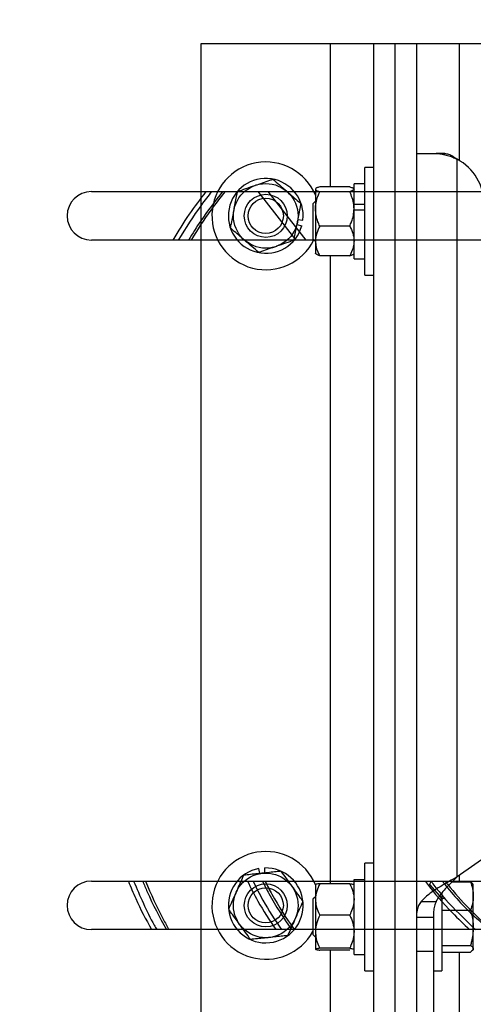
# Model space of a CAD drawing. Header units: inches. Extents: x 170 to 288, y 234 to 248.
# Tile 204 of 256: x 210.378 to 210.554, y 244.493 to 244.874. Entities that reach past the tile are written whole.
import ezdxf

# ---------------------------------------------------------------- set-up
doc = ezdxf.new("R2010")
doc.units = ezdxf.units.IN
doc.header["$LTSCALE"] = 0.25
doc.header["$MEASUREMENT"] = 0
doc.layers.add('ANNOTATIONS', color=1, linetype='Continuous')
doc.layers.add('SLIM E GUIDE MOTOR RH', color=7, linetype='Continuous')
doc.styles.add('ARIAL', font='arial.ttf', dxfattribs={"height": 0.09375})
doc.dimstyles.new('STANDARD$0', dxfattribs={"dimtxt": 0.09375, "dimasz": 0.09375, "dimexe": 0.03125, "dimexo": 0.046875, "dimgap": 0.09, "dimtad": 0, "dimtih": 1, "dimtoh": 1, "dimdec": 4, "dimzin": 0, "dimdsep": 46, "dimtxsty": 'ARIAL', "dimcen": 0.09, "dimadec": 0, "dimazin": 0, "dimtfac": 1, "dimtdec": 4, "dimtofl": 0, "dimtmove": 0, "dimatfit": 1, "dimfxl": 1, "dimtolj": 1, "dimtzin": 0, "dimarcsym": 0})

# ---------------------------------------------------------------- blocks, each defined once
blk = doc.blocks.new('*D41')
at = {"layer": 'ANNOTATIONS', "color": 0, "lineweight": -2, "transparency": 16777216}
for p, q in [((211.1934179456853, 245.1923245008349), (211.7916878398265, 245.1923245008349)), ((211.7604378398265, 245.0985745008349), (211.7604378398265, 244.8065568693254)), ((211.7604378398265, 244.2375278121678), (211.7604378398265, 244.5295454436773)), ((210.0767513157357, 244.1437778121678), (211.7916878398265, 244.1437778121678))]:
    blk.add_line(p, q, dxfattribs=at)
at = {"layer": 'ANNOTATIONS', "color": 0, "transparency": 16777216}
for points in [[(211.7448128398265, 245.0985745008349), (211.7760628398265, 245.0985745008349), (211.7604378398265, 245.1923245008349)], [(211.7448128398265, 244.2375278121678), (211.7760628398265, 244.2375278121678), (211.7604378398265, 244.1437778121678)]]:
    blk.add_solid(points, dxfattribs=at)
at = {"layer": 'defpoints', "color": 0, "transparency": 16777216}
for p in [(211.1465429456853, 245.1923245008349), (211.7604378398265, 245.1923245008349), (210.0298763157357, 244.1437778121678)]:
    blk.add_point(p, dxfattribs=at)
at = {"layer": 'ANNOTATIONS', "color": 0, "transparency": 16777216, "insert": (211.7604378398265, 244.6680511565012), "char_height": 0.09375, "attachment_point": 5, "style": 'ARIAL'}
blk.add_mtext('\\A1;HEADROOM', dxfattribs=at)

msp = doc.modelspace()

# ---------------------------------------------------------------- linework, layer by layer
at = {"layer": 'SLIM E GUIDE MOTOR RH'}
for p, q in [((210.4482376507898, 244.8644445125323), (210.5982376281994, 244.8644445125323)), ((210.4482376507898, 244.4644444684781), (210.4482376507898, 244.8644445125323)), ((210.4982376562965, 244.8644445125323), (210.4982376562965, 244.8090181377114)), ((210.5149043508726, 244.8644445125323), (210.5149043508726, 244.4644444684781)), ((210.5232376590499, 244.8644445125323), (210.5232376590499, 244.4644444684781)), ((210.5315710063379, 244.8644445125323), (210.5315710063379, 244.46103241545)), ((210.5482376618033, 244.8191332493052), (210.5482376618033, 244.8644445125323)), ((210.5315710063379, 244.8219248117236), (210.5419603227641, 244.8219248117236)), ((210.5426312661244, 244.8218950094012), (210.5392271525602, 244.8218950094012)), ((210.5473190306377, 244.5420918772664), (210.5473190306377, 244.8196498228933)), ((210.5149043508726, 244.8165114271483), (210.511570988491, 244.8165114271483)), ((210.511570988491, 244.7748447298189), (210.511570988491, 244.8165114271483)), ((210.4057179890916, 244.8071527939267), (210.6057180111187, 244.8071527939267)), ((210.4849988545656, 244.7884028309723), (210.4703185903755, 244.8071527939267)), ((210.4740228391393, 244.8071527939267), (210.4887031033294, 244.7884028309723)), ((210.4924709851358, 244.808069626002), (210.4924709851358, 244.7831781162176)), ((210.5057376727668, 244.8090181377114), (210.494137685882, 244.8090181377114)), ((210.5057376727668, 244.807121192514), (210.494137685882, 244.807121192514)), ((210.511570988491, 244.8101614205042), (210.5074043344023, 244.8101614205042)), ((210.5074043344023, 244.781194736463), (210.5074043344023, 244.8101614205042)), ((210.4924709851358, 244.8034897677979), (210.4914659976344, 244.8024847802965)), ((210.4914659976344, 244.8024847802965), (210.4914659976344, 244.7888713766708)), ((210.5074043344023, 244.8022417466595), (210.511570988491, 244.8022417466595)), ((210.5074043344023, 244.8001412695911), (210.511570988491, 244.8001412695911)), ((210.4856987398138, 244.7963851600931), (210.4876313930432, 244.7961691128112)), ((210.4853274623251, 244.794452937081), (210.4872025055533, 244.7939372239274)), ((210.5057376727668, 244.7937811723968), (210.494137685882, 244.7937811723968)), ((210.6057180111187, 244.7884028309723), (210.4057179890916, 244.7884028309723)), ((210.4914659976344, 244.7888713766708), (210.4924709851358, 244.7878663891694)), ((210.5057376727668, 244.7823380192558), (210.494137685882, 244.7823380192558)), ((210.4982376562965, 244.7823380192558), (210.4982376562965, 244.5394859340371)), ((210.5074043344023, 244.781194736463), (210.511570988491, 244.781194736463)), ((210.511570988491, 244.7748447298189), (210.5149043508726, 244.7748447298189)), ((210.5889443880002, 244.5712382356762), (210.5473190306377, 244.5420918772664)), ((210.4709505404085, 244.5434394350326), (210.4705958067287, 244.5453515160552)), ((210.472907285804, 244.5436454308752), (210.4728560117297, 244.5455894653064)), ((210.5149043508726, 244.5474825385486), (210.511570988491, 244.5474825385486)), ((210.511570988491, 244.5058158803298), (210.511570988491, 244.5474825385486)), ((210.4057179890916, 244.5404861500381), (210.6057180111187, 244.5404861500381)), ((210.5074043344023, 244.5411261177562), (210.511570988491, 244.5411261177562)), ((210.5074043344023, 244.512165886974), (210.5074043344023, 244.5411261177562)), ((210.5482376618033, 244.5402418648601), (210.5482376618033, 244.5427350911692)), ((210.4924709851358, 244.5391343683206), (210.4924709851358, 244.5141640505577)), ((210.5057376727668, 244.5394859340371), (210.494137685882, 244.5394859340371)), ((210.5074043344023, 244.5391491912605), (210.5073915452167, 244.5391640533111)), ((210.53661878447, 244.5392270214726), (210.5414053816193, 244.5337453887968)), ((210.5453890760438, 244.5402418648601), (210.5524828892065, 244.5402418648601)), ((210.553599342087, 244.5391491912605), (210.553464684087, 244.5393824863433)), ((210.553599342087, 244.5141491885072), (210.553599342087, 244.5391491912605)), ((210.4924709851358, 244.5344608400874), (210.4914659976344, 244.533455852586)), ((210.4914659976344, 244.533455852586), (210.4914659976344, 244.5198425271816)), ((210.5414660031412, 244.5360790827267), (210.5414660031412, 244.5058158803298)), ((210.5334143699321, 244.5326455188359), (210.5392079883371, 244.5326455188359)), ((210.5414660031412, 244.5292408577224), (210.5524828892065, 244.5292408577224)), ((210.5057376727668, 244.5273523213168), (210.494137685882, 244.5273523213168)), ((210.5381326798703, 244.5264056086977), (210.5315710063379, 244.5264056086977)), ((210.5381326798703, 244.5276668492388), (210.5381326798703, 244.46103241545)), ((210.6057180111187, 244.521736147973), (210.4057179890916, 244.521736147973)), ((210.4914659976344, 244.5198425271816), (210.4924709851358, 244.5188375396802)), ((210.4924709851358, 244.5141491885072), (210.4924838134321, 244.5141343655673)), ((210.5057376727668, 244.5145155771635), (210.494137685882, 244.5145155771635)), ((210.5057376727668, 244.5138124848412), (210.494137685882, 244.5138124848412)), ((210.4982376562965, 244.5138124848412), (210.4982376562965, 244.4644444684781)), ((210.5073915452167, 244.5141343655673), (210.5074043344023, 244.5141491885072)), ((210.5074043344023, 244.5141640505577), (210.5073958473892, 244.5141398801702)), ((210.5414660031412, 244.5156481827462), (210.5524828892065, 244.5156481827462)), ((210.553464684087, 244.5139159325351), (210.553599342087, 244.5141491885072)), ((210.5074043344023, 244.512165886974), (210.511570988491, 244.512165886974)), ((210.5315710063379, 244.5133787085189), (210.5381326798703, 244.5133787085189)), ((210.5414660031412, 244.5130565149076), (210.5524828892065, 244.5130565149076)), ((210.5482376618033, 244.4644444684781), (210.5482376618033, 244.5130565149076)), ((210.511570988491, 244.5058158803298), (210.5149043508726, 244.5058158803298)), ((210.5381326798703, 244.5058158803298), (210.5414660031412, 244.5058158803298))]:
    msp.add_line(p, q, dxfattribs=at)
at = {"layer": 'SLIM E GUIDE MOTOR RH', "flags": 128}
msp.add_lwpolyline([(210.5372801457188, 244.5404155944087), (210.5365711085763, 244.5391797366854), (210.5364233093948, 244.5386775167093)], dxfattribs=at)
at = {"layer": 'SLIM E GUIDE MOTOR RH'}
for centre, radius in [((210.4732376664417, 244.7977778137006), 0.01249999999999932), ((210.4732376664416, 244.7977778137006), 0.00833333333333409), ((210.4732376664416, 244.7977778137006), 0.006806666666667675), ((210.4732376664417, 244.531111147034), 0.01250000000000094), ((210.4732376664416, 244.531111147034), 0.008333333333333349), ((210.4732376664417, 244.531111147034), 0.006806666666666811)]:
    msp.add_circle(centre, radius, dxfattribs=at)
for centre, radius, start, end in [((210.4732376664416, 244.7977778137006), 0.02083333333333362, 22.60152325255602, 333.4451828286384), ((210.538132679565, 244.8022397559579), 0.01968503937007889, 1.678572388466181e-06, 62.1818607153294), ((210.4732376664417, 244.7977778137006), 0.01448333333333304, 353.6229028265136, 344.6229028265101), ((210.4057179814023, 244.7977778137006), 0.009375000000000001, 90, 269.9999999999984), ((210.4732376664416, 244.531111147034), 0.02083333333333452, 22.60152325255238, 331.0402890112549), ((210.4732376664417, 244.531111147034), 0.01448333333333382, 100.5099230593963, 91.50992305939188), ((210.4057179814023, 244.531111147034), 0.009375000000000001, 90, 269.9999999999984), ((210.5404864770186, 244.5377546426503), 0.004166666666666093, 275.092917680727, 300.6956290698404)]:
    msp.add_arc(centre, radius, start, end, dxfattribs=at)
for points, knots in [([(210.5381326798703, 244.8219248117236), (210.5392312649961, 244.8218743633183), (210.5415886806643, 244.8217661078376), (210.5448765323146, 244.8208490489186), (210.5467568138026, 244.8199258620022), (210.5473190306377, 244.8196498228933)], [0, 0, 0, 0, 0.3795598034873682, 0.8144842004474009, 1, 1, 1, 1]), ([(210.5419603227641, 244.8219248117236), (210.5424993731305, 244.8218878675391), (210.5435774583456, 244.8218139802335), (210.5455149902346, 244.8210830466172), (210.5466667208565, 244.8201680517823), (210.5473190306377, 244.8196498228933)], [0, 0, 0, 0, 0.3024742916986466, 0.6049398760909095, 1, 1, 1, 1]), ([(210.4691427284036, 244.8095880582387), (210.4700971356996, 244.8099189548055), (210.4720404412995, 244.8105927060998), (210.4743000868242, 244.8113762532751), (210.4755869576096, 244.8118224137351), (210.4759613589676, 244.8119522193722)], [0, 0, 0, 0, 0.4062920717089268, 0.8272669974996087, 1, 1, 1, 1]), ([(210.4759613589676, 244.8119522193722), (210.4768098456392, 244.8112178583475), (210.4785377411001, 244.8097223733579), (210.48042468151, 244.8080889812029), (210.4813924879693, 244.8072514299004), (210.4814181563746, 244.807229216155)], [0, 0, 0, 0, 0.4843361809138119, 0.9863234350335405, 0.9999999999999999, 0.9999999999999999, 0.9999999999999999, 0.9999999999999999]), ([(210.4500669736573, 244.8071527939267), (210.4478453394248, 244.8042623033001), (210.4432260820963, 244.7982523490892), (210.439298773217, 244.7917683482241), (210.437260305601, 244.7884028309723)], [0, 0, 0, 0, 0.4809505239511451, 1, 1, 1, 1]), ([(210.4522721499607, 244.8071527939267), (210.4509382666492, 244.8054681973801), (210.4462249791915, 244.7995156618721), (210.4422408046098, 244.7930434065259), (210.4393841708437, 244.7884028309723)], [0, 0, 0, 0, 0.2830048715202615, 1, 1, 1, 1]), ([(210.4564749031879, 244.8071527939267), (210.4535891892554, 244.8034508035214), (210.4488899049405, 244.7974222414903), (210.4448873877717, 244.7909143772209), (210.4433427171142, 244.7884028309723)], [0, 0, 0, 0, 0.6140751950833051, 0.9999999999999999, 0.9999999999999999, 0.9999999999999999, 0.9999999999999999]), ([(210.4575113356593, 244.8071527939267), (210.4556140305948, 244.8047859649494), (210.4508287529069, 244.7988164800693), (210.4467773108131, 244.7923222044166), (210.4443322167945, 244.7884028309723)], [0, 0, 0, 0, 0.3964879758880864, 1, 1, 1, 1]), ([(210.4609622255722, 244.800136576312), (210.4609934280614, 244.8002989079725), (210.461197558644, 244.8013609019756), (210.4615782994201, 244.8033428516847), (210.461999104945, 244.8055324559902), (210.462243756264, 244.8068056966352), (210.4623240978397, 244.807223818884)], [0, 0, 0, 0, 0.06653488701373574, 0.4352795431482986, 0.8145502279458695, 1, 1, 1, 1]), ([(210.4623240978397, 244.807223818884), (210.4633842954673, 244.8075914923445), (210.4655433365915, 244.8083402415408), (210.4679015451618, 244.8091571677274), (210.4691106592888, 244.8095769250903), (210.4691427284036, 244.8095880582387)], [0, 0, 0, 0, 0.4843341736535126, 0.9863230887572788, 1, 1, 1, 1]), ([(210.4814181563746, 244.807229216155), (210.482181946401, 244.8065681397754), (210.483737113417, 244.8052221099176), (210.4855455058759, 244.8036569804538), (210.4865753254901, 244.8027655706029), (210.4868749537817, 244.8025062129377)], [0, 0, 0, 0, 0.4062923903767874, 0.8272594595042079, 1, 1, 1, 1]), ([(210.494137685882, 244.8090181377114), (210.4936998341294, 244.8088704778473), (210.4928081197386, 244.8085697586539), (210.4924745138, 244.8082435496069), (210.4924710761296, 244.8080741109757), (210.4924709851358, 244.808069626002)], [0, 0, 0, 0, 0.484320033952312, 0.9863501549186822, 1, 1, 1, 1]), ([(210.4924709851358, 244.808069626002), (210.4925344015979, 244.8079368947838), (210.4926635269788, 244.8076666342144), (210.4934110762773, 244.8073523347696), (210.4939739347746, 244.8071732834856), (210.494137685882, 244.807121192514)], [0, 0, 0, 0, 0.406293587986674, 0.8272743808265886, 1, 1, 1, 1]), ([(210.4924709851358, 244.8004511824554), (210.4924727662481, 244.8006039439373), (210.4924844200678, 244.8016034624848), (210.4927580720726, 244.8034687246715), (210.4934246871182, 244.8055293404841), (210.4939614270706, 244.8067276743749), (210.494137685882, 244.807121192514)], [0, 0, 0, 0, 0.06652793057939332, 0.4352923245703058, 0.8145569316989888, 1, 1, 1, 1]), ([(210.5057376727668, 244.8090181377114), (210.5061754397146, 244.8088704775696), (210.507066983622, 244.8085697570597), (210.5074013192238, 244.8082435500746), (210.50740425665, 244.808074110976), (210.5074043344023, 244.808069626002)], [0, 0, 0, 0, 0.484318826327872, 0.9863501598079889, 1, 1, 1, 1]), ([(210.5074043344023, 244.808069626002), (210.5073409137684, 244.8079368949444), (210.507211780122, 244.8076666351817), (210.5064642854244, 244.8073523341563), (210.5059014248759, 244.8071732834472), (210.5057376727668, 244.807121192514)], [0, 0, 0, 0, 0.4062941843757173, 0.827274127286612, 1, 1, 1, 1]), ([(210.5074043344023, 244.8004511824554), (210.5074025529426, 244.8006039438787), (210.5073908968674, 244.8016034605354), (210.5071173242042, 244.8034687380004), (210.5064506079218, 244.805529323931), (210.5059139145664, 244.8067276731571), (210.5057376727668, 244.807121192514)], [0, 0, 0, 0, 0.06652800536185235, 0.4352921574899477, 0.814558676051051, 1, 1, 1, 1]), ([(210.4596003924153, 244.7930494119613), (210.4597156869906, 244.7936494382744), (210.4599884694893, 244.7950690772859), (210.4604431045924, 244.7974349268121), (210.4607877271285, 244.7992284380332), (210.4609622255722, 244.800136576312)], [0, 0, 0, 0, 0.2654600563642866, 0.6280682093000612, 1, 1, 1, 1]), ([(210.4855130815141, 244.795419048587), (210.4855442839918, 244.7955813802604), (210.4857484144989, 244.7966433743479), (210.4861291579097, 244.7986253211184), (210.486549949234, 244.8008149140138), (210.4867946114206, 244.802088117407), (210.4868749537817, 244.8025062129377)], [0, 0, 0, 0, 0.0665355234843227, 0.4352837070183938, 0.8145580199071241, 1, 1, 1, 1]), ([(210.494137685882, 244.7937811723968), (210.4938900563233, 244.794345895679), (210.493304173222, 244.7956820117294), (210.4926287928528, 244.7979085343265), (210.49252402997, 244.7995965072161), (210.4924709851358, 244.8004511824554)], [0, 0, 0, 0, 0.2654650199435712, 0.6280811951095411, 0.9999999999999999, 0.9999999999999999, 0.9999999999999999, 0.9999999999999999]), ([(210.5057376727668, 244.7937811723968), (210.5059852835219, 244.7943458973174), (210.5065711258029, 244.7956820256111), (210.5072465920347, 244.7979085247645), (210.5073513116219, 244.7995965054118), (210.5074043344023, 244.8004511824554)], [0, 0, 0, 0, 0.2654634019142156, 0.6280812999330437, 1, 1, 1, 1]), ([(210.4650571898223, 244.788326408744), (210.4642934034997, 244.7889874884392), (210.4627382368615, 244.7903335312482), (210.4609297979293, 244.7918986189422), (210.4599000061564, 244.7927900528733), (210.4596003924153, 244.7930494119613)], [0, 0, 0, 0, 0.4062923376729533, 0.8272631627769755, 1, 1, 1, 1]), ([(210.4841512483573, 244.788331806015), (210.4842665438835, 244.7889318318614), (210.4845393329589, 244.7903514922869), (210.4849939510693, 244.7927173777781), (210.48533858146, 244.7945109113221), (210.4855130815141, 244.795419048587)], [0, 0, 0, 0, 0.2654574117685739, 0.6280719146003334, 1, 1, 1, 1]), ([(210.494137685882, 244.7937811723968), (210.4936998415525, 244.7928914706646), (210.4928082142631, 244.7910796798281), (210.492474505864, 244.7891018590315), (210.492471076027, 244.7880865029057), (210.4924709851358, 244.7880595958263)], [0, 0, 0, 0, 0.4843518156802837, 0.9863352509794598, 1, 1, 1, 1]), ([(210.5057376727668, 244.7937811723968), (210.5061754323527, 244.7928914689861), (210.507066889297, 244.7910796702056), (210.5074013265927, 244.789101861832), (210.5074042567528, 244.7880865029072), (210.5074043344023, 244.7880595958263)], [0, 0, 0, 0, 0.4843506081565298, 0.9863352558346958, 1, 1, 1, 1]), ([(210.4705139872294, 244.7836034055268), (210.4696655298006, 244.7843378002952), (210.467937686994, 244.7858333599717), (210.4660504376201, 244.7874663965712), (210.465082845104, 244.7883041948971), (210.4650571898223, 244.788326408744)], [0, 0, 0, 0, 0.4843361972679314, 0.9863274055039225, 1, 1, 1, 1]), ([(210.4841512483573, 244.788331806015), (210.4830910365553, 244.7879641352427), (210.4809319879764, 244.7872153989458), (210.4785737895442, 244.7863984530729), (210.4773646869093, 244.7859786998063), (210.4773326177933, 244.7859675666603)], [0, 0, 0, 0, 0.4843389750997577, 0.9863230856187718, 1, 1, 1, 1]), ([(210.4924709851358, 244.7880595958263), (210.4925344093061, 244.7872587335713), (210.4926635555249, 244.7856279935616), (210.4934110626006, 244.7837321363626), (210.4939739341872, 244.7826521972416), (210.494137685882, 244.7823380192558)], [0, 0, 0, 0, 0.4062766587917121, 0.8272728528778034, 1, 1, 1, 1]), ([(210.5074043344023, 244.7880595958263), (210.5073409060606, 244.7872587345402), (210.5072117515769, 244.7856279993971), (210.5064642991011, 244.7837321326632), (210.5059014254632, 244.7826521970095), (210.5057376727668, 244.7823380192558)], [0, 0, 0, 0, 0.4062772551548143, 0.8272725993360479, 1, 1, 1, 1]), ([(210.4773326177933, 244.7859675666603), (210.4763781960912, 244.7856366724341), (210.4744348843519, 244.7849629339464), (210.4721752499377, 244.7841793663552), (210.470888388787, 244.7837332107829), (210.4705139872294, 244.7836034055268)], [0, 0, 0, 0, 0.4062969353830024, 0.8272670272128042, 0.9999999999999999, 0.9999999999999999, 0.9999999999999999, 0.9999999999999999]), ([(210.494137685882, 244.7823380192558), (210.4936998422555, 244.7824856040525), (210.4928082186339, 244.7827861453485), (210.4924744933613, 244.7831131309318), (210.4924710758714, 244.7832820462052), (210.4924709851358, 244.7832865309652)], [0, 0, 0, 0, 0.4843401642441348, 0.9863090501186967, 1, 1, 1, 1]), ([(210.5057376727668, 244.7823380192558), (210.5061754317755, 244.7824856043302), (210.5070668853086, 244.7827861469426), (210.507401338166, 244.7831131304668), (210.5074042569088, 244.783282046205), (210.5074043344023, 244.7832865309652)], [0, 0, 0, 0, 0.4843389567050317, 0.9863090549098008, 1, 1, 1, 1]), ([(210.47910612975, 244.5442980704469), (210.4784984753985, 244.5442340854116), (210.4770607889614, 244.5440826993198), (210.4746648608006, 244.543830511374), (210.4728485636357, 244.5436392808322), (210.4719288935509, 244.5435424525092)], [0, 0, 0, 0, 0.2654613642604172, 0.6280712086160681, 1, 1, 1, 1]), ([(210.47910612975, 244.5442980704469), (210.4797658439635, 244.5433903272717), (210.481109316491, 244.5415417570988), (210.4825768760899, 244.5395231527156), (210.4833291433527, 244.538487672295), (210.483349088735, 244.5384602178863)], [0, 0, 0, 0, 0.4843378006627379, 0.9863278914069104, 1, 1, 1, 1]), ([(210.4200568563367, 244.5404861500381), (210.4209687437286, 244.5382290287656), (210.4235653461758, 244.5318018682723), (210.4268577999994, 244.5256970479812), (210.428993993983, 244.521736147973)], [0, 0, 0, 0, 0.3511848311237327, 1, 1, 1, 1]), ([(210.4220915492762, 244.5404861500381), (210.424542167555, 244.5347266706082), (210.4272589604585, 244.5283416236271), (210.4306915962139, 244.5223255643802), (210.4310279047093, 244.521736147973)], [0, 0, 0, 0, 0.9020261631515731, 1, 1, 1, 1]), ([(210.4256194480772, 244.5404861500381), (210.4261825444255, 244.5391052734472), (210.4288094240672, 244.532663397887), (210.4321354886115, 244.5265438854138), (210.43474857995, 244.521736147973)], [0, 0, 0, 0, 0.2143594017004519, 1, 1, 1, 1]), ([(210.4266758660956, 244.5404861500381), (210.4288160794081, 244.5355020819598), (210.4315644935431, 244.5291016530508), (210.4350323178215, 244.5230707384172), (210.4357997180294, 244.521736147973)], [0, 0, 0, 0, 0.7787084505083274, 1, 1, 1, 1]), ([(210.4618174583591, 244.5361933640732), (210.4622281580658, 244.5371162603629), (210.4630643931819, 244.5389953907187), (210.4640368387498, 244.54118041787), (210.4645905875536, 244.5424247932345), (210.4647516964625, 244.5427868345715)], [0, 0, 0, 0, 0.4062947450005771, 0.8272660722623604, 1, 1, 1, 1]), ([(210.4719288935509, 244.5435424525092), (210.4717645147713, 244.5435251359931), (210.470689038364, 244.5434118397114), (210.4686819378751, 244.5432006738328), (210.4664645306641, 244.5429671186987), (210.4651751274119, 244.5428314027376), (210.4647516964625, 244.5427868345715)], [0, 0, 0, 0, 0.06652925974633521, 0.4352791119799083, 0.8145496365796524, 1, 1, 1, 1]), ([(210.4661553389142, 244.5404861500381), (210.4674476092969, 244.5378971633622), (210.4706892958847, 244.5314026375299), (210.4747273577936, 244.5253662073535), (210.4771556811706, 244.521736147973)], [0, 0, 0, 0, 0.3986413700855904, 1, 1, 1, 1]), ([(210.4683001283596, 244.5404861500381), (210.4695465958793, 244.5379919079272), (210.4727933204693, 244.5314950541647), (210.4768369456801, 244.5254564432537), (210.4793281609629, 244.521736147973)], [0, 0, 0, 0, 0.3839153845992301, 1, 1, 1, 1]), ([(210.4719524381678, 244.5404861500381), (210.4727673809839, 244.5388729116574), (210.4760603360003, 244.5323542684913), (210.4801556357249, 244.5262954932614), (210.4832374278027, 244.521736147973)], [0, 0, 0, 0, 0.2474807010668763, 1, 1, 1, 1]), ([(210.4729913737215, 244.540455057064), (210.4738475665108, 244.538758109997), (210.4771068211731, 244.5322983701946), (210.4811608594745, 244.5262943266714), (210.4841499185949, 244.5218675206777)], [0, 0, 0, 0, 0.262695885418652, 1, 1, 1, 1]), ([(210.5473190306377, 244.5420918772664), (210.5463210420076, 244.5415385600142), (210.5442961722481, 244.5404159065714), (210.5413794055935, 244.5387401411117), (210.5386701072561, 244.53704626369), (210.535759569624, 244.5350223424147), (210.5343052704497, 244.5335484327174), (210.5334143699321, 244.5326455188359)], [0, 0, 0, 0, 0.1758267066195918, 0.3567437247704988, 0.5326915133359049, 0.7137278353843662, 1, 1, 1, 1]), ([(210.5350024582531, 244.5404861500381), (210.5351491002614, 244.5402833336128), (210.5382973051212, 244.5359291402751), (210.5439694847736, 244.5295737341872), (210.5499100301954, 244.5238836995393), (210.5521521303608, 244.521736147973)], [0, 0, 0, 0, 0.02951828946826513, 0.6337176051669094, 0.9999999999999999, 0.9999999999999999, 0.9999999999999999, 0.9999999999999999]), ([(210.5473190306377, 244.5420918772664), (210.5466159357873, 244.5414237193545), (210.5451894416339, 244.5400681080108), (210.5431700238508, 244.5380430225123), (210.5413649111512, 244.5359966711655), (210.540041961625, 244.534203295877), (210.5394407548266, 244.5330803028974), (210.5392079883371, 244.5326455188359)], [0, 0, 0, 0, 0.2122001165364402, 0.4305282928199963, 0.6430961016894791, 0.861819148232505, 1, 1, 1, 1]), ([(210.5416302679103, 244.5404861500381), (210.5418537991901, 244.5401882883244), (210.5455732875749, 244.5352319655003), (210.551607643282, 244.5288677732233), (210.5578895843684, 244.5233882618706), (210.5597836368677, 244.521736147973)], [0, 0, 0, 0, 0.04275218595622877, 0.7113825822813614, 1, 1, 1, 1]), ([(210.5426195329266, 244.5404861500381), (210.5453251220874, 244.5372384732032), (210.5508530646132, 244.5306029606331), (210.5571887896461, 244.5247330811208), (210.5604235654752, 244.521736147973)], [0, 0, 0, 0, 0.4894387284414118, 1, 1, 1, 1]), ([(210.483349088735, 244.5384602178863), (210.4839429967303, 244.5376430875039), (210.4851522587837, 244.535979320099), (210.4865583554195, 244.5340446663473), (210.4873591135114, 244.5329429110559), (210.4875920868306, 244.5326223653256)], [0, 0, 0, 0, 0.4062981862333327, 0.8272678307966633, 1, 1, 1, 1]), ([(210.494137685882, 244.5394859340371), (210.4936998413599, 244.5385425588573), (210.4928082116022, 244.5366214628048), (210.4924745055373, 244.5345239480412), (210.4924710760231, 244.533447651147), (210.4924709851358, 244.5334191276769)], [0, 0, 0, 0, 0.4843503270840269, 0.986334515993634, 1, 1, 1, 1]), ([(210.494137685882, 244.5394859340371), (210.493890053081, 244.5394561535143), (210.4933041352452, 244.5393856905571), (210.4926288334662, 244.53926839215), (210.4925240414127, 244.5391794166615), (210.4924709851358, 244.5391343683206)], [0, 0, 0, 0, 0.2654619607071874, 0.6281029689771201, 1, 1, 1, 1]), ([(210.5057376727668, 244.5394859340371), (210.5061754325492, 244.5385425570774), (210.5070668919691, 244.5366214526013), (210.5074013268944, 244.5345239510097), (210.5074042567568, 244.5334476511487), (210.5074043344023, 244.5334191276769)], [0, 0, 0, 0, 0.4843491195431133, 0.986334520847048, 1, 1, 1, 1]), ([(210.5057376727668, 244.5394859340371), (210.5059846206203, 244.5394561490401), (210.5065689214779, 244.5393856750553), (210.5072034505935, 244.5392780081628), (210.5073032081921, 244.5391989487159), (210.5073475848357, 244.5391637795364)], [0, 0, 0, 0, 0.2889559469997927, 0.6836957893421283, 1, 1, 1, 1]), ([(210.5373281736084, 244.5403692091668), (210.5375412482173, 244.5400768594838), (210.5408067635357, 244.5355963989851), (210.5464831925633, 244.5292840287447), (210.5523587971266, 244.5237306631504), (210.5544690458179, 244.521736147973)], [0, 0, 0, 0, 0.04281857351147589, 0.6562241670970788, 1, 1, 1, 1]), ([(210.5524828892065, 244.5402418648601), (210.552794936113, 244.5393485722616), (210.5534247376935, 244.537545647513), (210.553540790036, 244.5356817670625), (210.553599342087, 244.5347413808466)], [0, 0, 0, 0, 0.4954685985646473, 1, 1, 1, 1]), ([(210.553418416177, 244.5393557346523), (210.5533768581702, 244.5394511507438), (210.5532458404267, 244.5397519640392), (210.5527924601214, 244.5400430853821), (210.5524828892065, 244.5402418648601)], [0, 0, 0, 0, 0.3171937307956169, 0.9999999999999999, 0.9999999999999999, 0.9999999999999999, 0.9999999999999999]), ([(210.4588832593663, 244.5295999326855), (210.4593394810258, 244.5306251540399), (210.4602685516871, 244.5327129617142), (210.4612834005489, 244.5349929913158), (210.4618036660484, 244.5361623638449), (210.4618174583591, 244.5361933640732)], [0, 0, 0, 0, 0.4843388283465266, 0.986329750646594, 1, 1, 1, 1]), ([(210.4924709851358, 244.5334191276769), (210.4925344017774, 244.5325699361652), (210.4926635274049, 244.5308408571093), (210.4934110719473, 244.5288304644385), (210.4939739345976, 244.5276854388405), (210.494137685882, 244.5273523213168)], [0, 0, 0, 0, 0.4062946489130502, 0.827275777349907, 1, 1, 1, 1]), ([(210.5074043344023, 244.5334191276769), (210.5073409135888, 244.5325699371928), (210.5072117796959, 244.5308408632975), (210.5064642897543, 244.5288304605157), (210.5059014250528, 244.5276854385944), (210.5057376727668, 244.5273523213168)], [0, 0, 0, 0, 0.4062952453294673, 0.8272755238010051, 1, 1, 1, 1]), ([(210.553599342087, 244.5347413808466), (210.5535980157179, 244.5346109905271), (210.5535879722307, 244.5336236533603), (210.5533440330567, 244.5317620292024), (210.5527716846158, 244.5300863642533), (210.5524828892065, 244.5292408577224)], [0, 0, 0, 0, 0.07009752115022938, 0.5307900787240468, 1, 1, 1, 1]), ([(210.4631262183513, 244.5237620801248), (210.4625323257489, 244.5245792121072), (210.4613230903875, 244.5262429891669), (210.4599169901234, 244.5281776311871), (210.4591162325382, 244.5292793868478), (210.4588832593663, 244.5295999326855)], [0, 0, 0, 0, 0.4062963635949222, 0.8272673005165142, 1, 1, 1, 1]), ([(210.4875920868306, 244.5326223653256), (210.4871358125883, 244.5315971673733), (210.4862066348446, 244.5295094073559), (210.485192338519, 244.5272291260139), (210.4846716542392, 244.5260599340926), (210.4846578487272, 244.526028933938)], [0, 0, 0, 0, 0.4843377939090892, 0.9863276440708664, 1, 1, 1, 1]), ([(210.5334143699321, 244.5326455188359), (210.5330531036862, 244.5321420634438), (210.532330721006, 244.5311353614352), (210.5316904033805, 244.5291089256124), (210.531614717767, 244.5273952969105), (210.5315710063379, 244.5264056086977)], [0, 0, 0, 0, 0.297079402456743, 0.5940356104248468, 1, 1, 1, 1]), ([(210.5392079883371, 244.5326455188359), (210.5389703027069, 244.5320597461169), (210.5384791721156, 244.5308493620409), (210.5381802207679, 244.5287449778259), (210.5381486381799, 244.5271908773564), (210.5381326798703, 244.5264056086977)], [0, 0, 0, 0, 0.3169167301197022, 0.6548460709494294, 1, 1, 1, 1]), ([(210.5524828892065, 244.5292408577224), (210.5529324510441, 244.5275519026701), (210.553528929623, 244.5253109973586), (210.5535854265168, 244.5230110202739), (210.553599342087, 244.5224445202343)], [0, 0, 0, 0, 0.7536931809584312, 1, 1, 1, 1]), ([(210.4846578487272, 244.526028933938), (210.4842471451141, 244.5251060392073), (210.4834109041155, 244.5232269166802), (210.4824385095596, 244.5210418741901), (210.4818847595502, 244.5197975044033), (210.4817236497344, 244.5194354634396)], [0, 0, 0, 0, 0.4062955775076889, 0.8272657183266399, 1, 1, 1, 1]), ([(210.494137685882, 244.5273523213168), (210.4936998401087, 244.5263543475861), (210.4928081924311, 244.5243220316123), (210.4924744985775, 244.5221021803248), (210.4924710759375, 244.5209641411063), (210.4924709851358, 244.5209339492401)], [0, 0, 0, 0, 0.4843346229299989, 0.9863195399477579, 1, 1, 1, 1]), ([(210.5057376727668, 244.5273523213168), (210.5061754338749, 244.5263543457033), (210.5070669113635, 244.5243220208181), (210.5074013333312, 244.5221021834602), (210.5074042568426, 244.5209641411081), (210.5074043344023, 244.5209339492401)], [0, 0, 0, 0, 0.4843334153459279, 0.9863195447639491, 1, 1, 1, 1]), ([(210.4673692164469, 244.5179242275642), (210.4667094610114, 244.5188319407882), (210.4653659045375, 244.520680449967), (210.4638987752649, 244.522699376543), (210.4631461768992, 244.5237346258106), (210.4631262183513, 244.5237620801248)], [0, 0, 0, 0, 0.4843363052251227, 0.9863248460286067, 1, 1, 1, 1]), ([(210.553599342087, 244.5224445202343), (210.5534649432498, 244.5206711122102), (210.5532905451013, 244.5183699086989), (210.5526335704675, 244.5161559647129), (210.5524828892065, 244.5156481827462)], [0, 0, 0, 0, 0.7706437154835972, 1, 1, 1, 1]), ([(210.4745464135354, 244.518679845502), (210.4743820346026, 244.5186625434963), (210.4733065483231, 244.5185493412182), (210.4712994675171, 244.5183379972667), (210.4690820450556, 244.5181045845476), (210.4677926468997, 244.5179688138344), (210.4673692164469, 244.5179242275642)], [0, 0, 0, 0, 0.06652871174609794, 0.4352791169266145, 0.8145491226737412, 1, 1, 1, 1]), ([(210.4817236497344, 244.5194354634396), (210.4811159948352, 244.5193714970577), (210.4796783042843, 244.5192201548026), (210.4772823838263, 244.5189678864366), (210.475466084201, 244.5187766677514), (210.4745464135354, 244.518679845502)], [0, 0, 0, 0, 0.2654608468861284, 0.6280712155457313, 1, 1, 1, 1]), ([(210.4924709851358, 244.5209339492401), (210.4925344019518, 244.5200355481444), (210.492663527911, 244.518206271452), (210.4934110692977, 244.5160793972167), (210.4939739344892, 244.5148680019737), (210.494137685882, 244.5145155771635)], [0, 0, 0, 0, 0.4062951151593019, 0.8272765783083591, 1, 1, 1, 1]), ([(210.5074043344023, 244.5209339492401), (210.5073409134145, 244.5200355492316), (210.5072117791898, 244.5182062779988), (210.5064642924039, 244.5160793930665), (210.5059014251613, 244.5148680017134), (210.5057376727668, 244.5145155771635)], [0, 0, 0, 0, 0.4062957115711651, 0.8272763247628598, 0.9999999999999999, 0.9999999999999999, 0.9999999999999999, 0.9999999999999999]), ([(210.494137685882, 244.5145155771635), (210.4938900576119, 244.5144858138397), (210.4933041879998, 244.5144153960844), (210.4926287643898, 244.5142980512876), (210.4925240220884, 244.5142090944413), (210.4924709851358, 244.5141640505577)], [0, 0, 0, 0, 0.2654614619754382, 0.6280615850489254, 1, 1, 1, 1]), ([(210.4924709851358, 244.5141640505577), (210.4924727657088, 244.5141559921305), (210.4924844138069, 244.5141032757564), (210.4927580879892, 244.5140050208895), (210.4934246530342, 244.5138963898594), (210.493961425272, 244.5138332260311), (210.494137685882, 244.5138124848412)], [0, 0, 0, 0, 0.06654192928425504, 0.435301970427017, 0.814569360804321, 1, 1, 1, 1]), ([(210.5057376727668, 244.5145155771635), (210.5059852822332, 244.5144858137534), (210.5065711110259, 244.5144153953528), (210.507246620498, 244.5142980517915), (210.5073513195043, 244.5142090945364), (210.5074043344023, 244.5141640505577)], [0, 0, 0, 0, 0.2654598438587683, 0.6280616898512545, 1, 1, 1, 1]), ([(210.5524828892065, 244.5156481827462), (210.5527949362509, 244.5154377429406), (210.5534247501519, 244.5150130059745), (210.5535407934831, 244.5145739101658), (210.553599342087, 244.5143523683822)], [0, 0, 0, 0, 0.4954591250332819, 0.9999999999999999, 0.9999999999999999, 0.9999999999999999, 0.9999999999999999]), ([(210.553599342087, 244.5143523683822), (210.5535980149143, 244.5143216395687), (210.5535879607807, 244.5140888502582), (210.5533440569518, 244.5136505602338), (210.5527716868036, 244.5132557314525), (210.5524828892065, 244.5130565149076)], [0, 0, 0, 0, 0.0700654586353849, 0.5307881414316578, 1, 1, 1, 1])]:
    msp.add_open_spline(points, degree=3, knots=knots, dxfattribs=at)

# ---------------------------------------------------------------- dimensions: what is measured, and where the dimension line sits
at = {"layer": 'ANNOTATIONS'}
dim = msp.add_linear_dim(base=(211.7604378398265, 245.1923245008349), p1=(210.0298763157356, 244.1437778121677), p2=(211.1465429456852, 245.1923245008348), angle=90, text='HEADROOM', dimstyle='STANDARD$0', dxfattribs=at)
dim.commit()
dim.dimension.update_dxf_attribs({"geometry": '*D41', "text_midpoint": (211.7604378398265, 244.6680511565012)})

doc.saveas('drawing.dxf')
